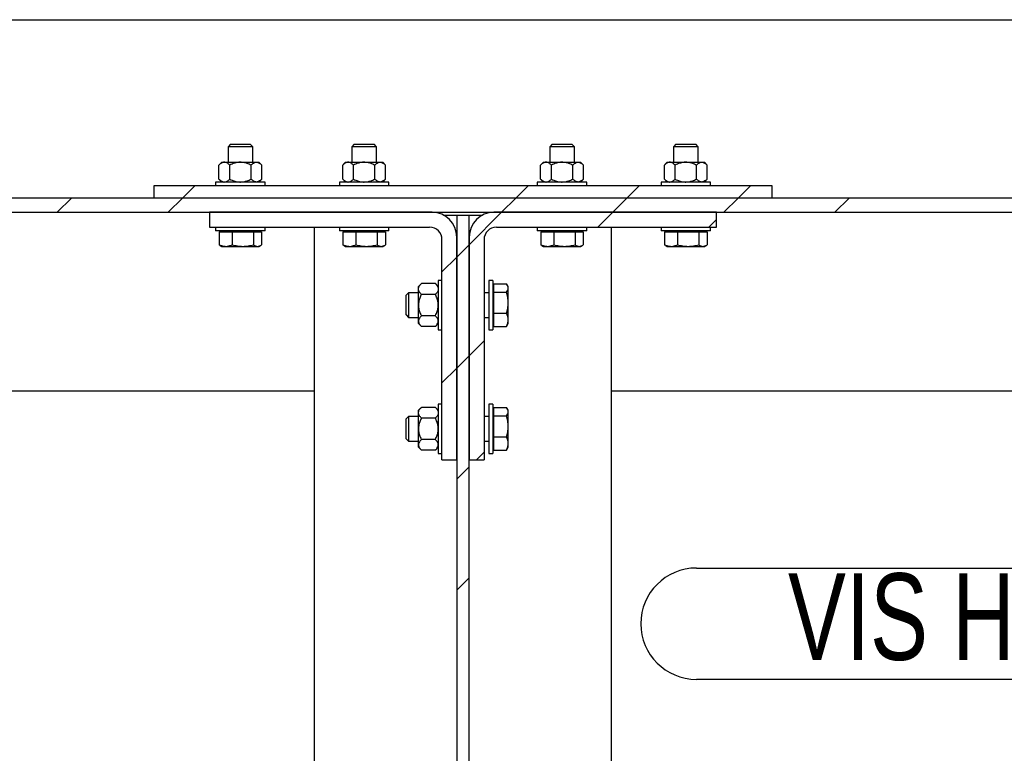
# Model space of a CAD drawing. Header units: millimetres. Extents: x 0 to 841, y 0 to 594.
# Tile 34 of 95: x 389 to 429, y 413 to 443. Entities that reach past the tile are written whole.
import ezdxf

# ---------------------------------------------------------------- set-up
doc = ezdxf.new("R2010")
doc.units = ezdxf.units.MM
for name, color, linetype in [('COTES', 1, 'Continuous'), ('NOTES', 6, 'Continuous'), ('TRAIT-FINS', 9, 'Continuous')]:
    doc.layers.add(name, color=color, linetype=linetype)
doc.layers.add('TRAIT-FORT', color=4, linetype='Continuous', lineweight=25)
doc.styles.add('SLDTEXTSTYLE0', font='TXT', dxfattribs={"width": 0.75})
doc.dimstyles.new('SLDDIMSTYLE0', dxfattribs={"dimtxt": 3, "dimasz": 2, "dimexe": 0, "dimexo": 0.0625, "dimgap": 0.75, "dimtad": 1, "dimdec": 0, "dimlfac": 20, "dimrnd": 1e-09, "dimzin": 12, "dimdsep": 46, "dimtxsty": 'SLDTEXTSTYLE0', "dimsah": 1, "dimcen": 0.09, "dimadec": 0, "dimazin": 3, "dimtfac": 1, "dimtdec": 0, "dimtofl": 0, "dimtmove": 0, "dimatfit": 3, "dimfxl": 1, "dimfrac": 2, "dimtolj": 1, "dimtzin": 12, "dimarcsym": 0})
doc.dimstyles.new('SLDDIMSTYLE4', dxfattribs={"dimtxt": 3, "dimasz": 2, "dimexe": 0, "dimexo": 0.0625, "dimgap": 0.75, "dimtad": 1, "dimdec": 0, "dimlfac": 20, "dimrnd": 1e-09, "dimzin": 12, "dimdsep": 46, "dimtxsty": 'SLDTEXTSTYLE0', "dimsah": 1, "dimcen": 0.09, "dimadec": 0, "dimazin": 3, "dimtfac": 1, "dimtdec": 0, "dimtmove": 0, "dimatfit": 0, "dimfxl": 1, "dimfrac": 2, "dimtolj": 1, "dimtzin": 12, "dimarcsym": 0})
pattern_1 = [(45, (0, 0), (-13.4704, 13.4704), []), (45, (4.49, 2e-323), (-13.4704, 13.4704), []), (45, (8.98, 4e-323), (-13.4704, 13.4704), []), (45, (13.47, 6e-323), (-13.4704, 13.4704), [])]

# ---------------------------------------------------------------- blocks, each defined once
blk = doc.blocks.new('_D_21')
at = {"layer": 'COTES', "color": 1, "transparency": 16777216}
blk.add_line((451.008, 365.576), (412.758, 365.576), dxfattribs=at)
for points in [[(412.758, 365.576), (414.758, 365.076), (414.758, 366.076)], [(451.008, 365.576), (449.008, 366.076), (449.008, 365.076)]]:
    blk.add_solid(points, dxfattribs=at)
at = {"layer": 'COTES', "color": 1, "transparency": 16777216, "insert": (428.558, 369.444), "char_height": 3, "attachment_point": 1, "style": 'SLDTEXTSTYLE0'}
blk.add_mtext('765', dxfattribs=at)
blk = doc.blocks.new('_D_22')
at = {"layer": 'COTES', "color": 1, "transparency": 16777216}
blk.add_line((363.008, 365.576), (400.758, 365.576), dxfattribs=at)
for points in [[(363.008, 365.576), (365.008, 365.076), (365.008, 366.076)], [(400.758, 365.576), (398.758, 366.076), (398.758, 365.076)]]:
    blk.add_solid(points, dxfattribs=at)
at = {"layer": 'COTES', "color": 1, "transparency": 16777216, "insert": (378.558, 369.444), "char_height": 3, "attachment_point": 1, "style": 'SLDTEXTSTYLE0'}
blk.add_mtext('755', dxfattribs=at)
blk = doc.blocks.new('_D_23')
at = {"layer": 'COTES', "color": 1, "transparency": 16777216}
for p, q in [((400.758, 386.11), (397.758, 386.11)), ((400.758, 386.11), (412.758, 386.11)), ((412.758, 386.11), (424.915, 386.11))]:
    blk.add_line(p, q, dxfattribs=at)
for points in [[(400.758, 386.11), (398.758, 386.61), (398.758, 385.61)], [(412.758, 386.11), (414.758, 385.61), (414.758, 386.61)]]:
    blk.add_solid(points, dxfattribs=at)
at = {"layer": 'COTES', "color": 1, "transparency": 16777216, "insert": (418.265, 389.977), "char_height": 3, "attachment_point": 1, "style": 'SLDTEXTSTYLE0'}
blk.add_mtext('240', dxfattribs=at)
blk = doc.blocks.new('SW_NOTE_22')
at = {"layer": 'NOTES', "color": 0}
for p, q in [((-30.077, -0.04), (0, -0.04)), ((0, -4.541), (-30.077, -4.541))]:
    blk.add_line(p, q, dxfattribs=at)
for centre, start, end in [((-30.077, -2.29), 90, 270), ((0, -2.29), 270, 90)]:
    blk.add_arc(centre, 2.25, start, end, dxfattribs=at)
at = {"layer": 'NOTES', "color": 0, "insert": (-15.061, -0.254), "char_height": 3.5, "attachment_point": 2, "style": 'SLDTEXTSTYLE0'}
blk.add_mtext('VIS H M20x70', dxfattribs=at)

msp = doc.modelspace()

# ---------------------------------------------------------------- hatches: boundary and pattern name
at = {"layer": 'TRAIT-FINS'}
h = msp.add_hatch(dxfattribs=at)
h.set_pattern_fill('DIN 201 ACIER ET FONTE', color=9, style=0, pattern_type=2)
h.set_pattern_definition(pattern_1)
h.paths.add_polyline_path([(394.258, 435.833), (419.258, 435.833), (419.258, 436.333), (394.258, 436.333)], flags=0)
h = msp.add_hatch(dxfattribs=at)
h.set_pattern_fill('DIN 201 ACIER ET FONTE', color=9, style=0, pattern_type=2)
h.set_pattern_definition(pattern_1)
h.paths.add_polyline_path([(338.308, 435.833), (338.308, 435.258), (498.308, 435.258), (498.308, 435.833)], flags=0)
h = msp.add_hatch(dxfattribs=at)
h.set_pattern_fill('DIN 201 ACIER ET FONTE', color=9, style=0, pattern_type=2)
h.set_pattern_definition(pattern_1)
edge = h.paths.add_edge_path(flags=0)
edge.add_line((396.508, 434.658), (405.408, 434.658))
edge.add_arc((405.408, 434.158), 0.5, 0, 90, ccw=False)
edge.add_line((405.908, 434.158), (405.908, 425.258))
edge.add_line((405.908, 425.258), (406.508, 425.258))
edge.add_line((406.508, 425.258), (406.508, 434.258))
edge.add_arc((405.508, 434.258), 1, 0, 90)
edge.add_line((405.508, 435.258), (396.508, 435.258))
edge.add_line((396.508, 435.258), (396.508, 434.658))
h = msp.add_hatch(dxfattribs=at)
h.set_pattern_fill('DIN 201 ACIER ET FONTE', color=9, style=0, pattern_type=2)
h.set_pattern_definition(pattern_1)
h.paths.add_polyline_path([(407.008, 435.145), (406.508, 435.145), (406.508, 292.445), (407.008, 292.445)], flags=0)
h = msp.add_hatch(dxfattribs=at)
h.set_pattern_fill('DIN 201 ACIER ET FONTE', color=9, style=0, pattern_type=2)
h.set_pattern_definition(pattern_1)
edge = h.paths.add_edge_path(flags=0)
edge.add_line((407.608, 425.258), (407.608, 434.158))
edge.add_arc((408.108, 434.158), 0.5, 90, 180, ccw=False)
edge.add_line((408.108, 434.658), (417.008, 434.658))
edge.add_line((417.008, 434.658), (417.008, 435.258))
edge.add_line((417.008, 435.258), (408.008, 435.258))
edge.add_arc((408.008, 434.258), 1, 90, 180)
edge.add_line((407.008, 434.258), (407.008, 425.258))
edge.add_line((407.008, 425.258), (407.608, 425.258))

# ---------------------------------------------------------------- linework, layer by layer
at = {"layer": 'TRAIT-FORT', "color": 4, "linetype": 'Continuous', "lineweight": 25}
for p, q in [((338.308, 443.045), (498.308, 443.045)), ((397.361, 438.008), (397.261, 437.908)), ((397.261, 437.908), (397.261, 437.283)), ((398.261, 437.908), (397.261, 437.908)), ((397.361, 438.008), (398.161, 438.008)), ((398.261, 437.908), (398.161, 438.008)), ((398.261, 437.283), (398.261, 437.908)), ((402.361, 438.008), (402.261, 437.908)), ((402.261, 437.908), (402.261, 437.283)), ((403.261, 437.908), (402.261, 437.908)), ((402.361, 438.008), (403.161, 438.008)), ((403.261, 437.908), (403.161, 438.008)), ((403.261, 437.283), (403.261, 437.908)), ((410.361, 438.008), (410.261, 437.908)), ((410.261, 437.908), (410.261, 437.283)), ((411.261, 437.908), (410.261, 437.908)), ((410.361, 438.008), (411.161, 438.008)), ((411.261, 437.908), (411.161, 438.008)), ((411.261, 437.283), (411.261, 437.908)), ((415.361, 438.008), (415.261, 437.908)), ((415.261, 437.908), (415.261, 437.283)), ((416.261, 437.908), (415.261, 437.908)), ((415.361, 438.008), (416.161, 438.008)), ((416.261, 437.908), (416.161, 438.008)), ((416.261, 437.283), (416.261, 437.908)), ((397.011, 437.283), (396.895, 437.167)), ((396.895, 436.599), (396.895, 437.167)), ((397.011, 437.283), (397.112, 437.283)), ((397.112, 437.283), (397.761, 437.283)), ((397.328, 436.599), (397.328, 437.167)), ((397.761, 437.283), (398.411, 437.283)), ((398.194, 436.599), (398.194, 437.167)), ((398.411, 437.283), (398.511, 437.283)), ((398.627, 437.167), (398.511, 437.283)), ((398.627, 436.599), (398.627, 437.167)), ((402.011, 437.283), (401.895, 437.167)), ((401.895, 436.599), (401.895, 437.167)), ((402.011, 437.283), (402.112, 437.283)), ((402.112, 437.283), (402.761, 437.283)), ((402.328, 436.599), (402.328, 437.167)), ((402.761, 437.283), (403.411, 437.283)), ((403.194, 436.599), (403.194, 437.167)), ((403.411, 437.283), (403.511, 437.283)), ((403.627, 437.167), (403.511, 437.283)), ((403.627, 436.599), (403.627, 437.167)), ((410.011, 437.283), (409.895, 437.167)), ((409.895, 436.599), (409.895, 437.167)), ((410.011, 437.283), (410.112, 437.283)), ((410.112, 437.283), (410.761, 437.283)), ((410.328, 436.599), (410.328, 437.167)), ((410.761, 437.283), (411.411, 437.283)), ((411.194, 436.599), (411.194, 437.167)), ((411.411, 437.283), (411.511, 437.283)), ((411.627, 437.167), (411.511, 437.283)), ((411.627, 436.599), (411.627, 437.167)), ((415.011, 437.283), (414.895, 437.167)), ((414.895, 436.599), (414.895, 437.167)), ((415.011, 437.283), (415.112, 437.283)), ((415.112, 437.283), (415.761, 437.283)), ((415.328, 436.599), (415.328, 437.167)), ((415.761, 437.283), (416.411, 437.283)), ((416.194, 436.599), (416.194, 437.167)), ((416.411, 437.283), (416.511, 437.283)), ((416.627, 437.167), (416.511, 437.283)), ((416.627, 436.599), (416.627, 437.167)), ((396.896, 436.599), (397.011, 436.483)), ((398.511, 436.483), (398.627, 436.599)), ((401.896, 436.599), (402.011, 436.483)), ((403.511, 436.483), (403.627, 436.599)), ((409.896, 436.599), (410.011, 436.483)), ((411.511, 436.483), (411.627, 436.599)), ((414.896, 436.599), (415.011, 436.483)), ((416.511, 436.483), (416.627, 436.599)), ((419.258, 436.333), (394.258, 436.333)), ((394.258, 436.333), (394.258, 435.833)), ((396.761, 436.483), (396.761, 436.333)), ((398.761, 436.483), (396.761, 436.483)), ((398.761, 436.333), (398.761, 436.483)), ((401.761, 436.483), (401.761, 436.333)), ((403.761, 436.483), (401.761, 436.483)), ((403.761, 436.333), (403.761, 436.483)), ((409.761, 436.483), (409.761, 436.333)), ((411.761, 436.483), (409.761, 436.483)), ((411.761, 436.333), (411.761, 436.483)), ((414.761, 436.483), (414.761, 436.333)), ((416.761, 436.483), (414.761, 436.483)), ((416.761, 436.333), (416.761, 436.483)), ((419.258, 435.833), (419.258, 436.333)), ((498.308, 435.833), (338.308, 435.833)), ((419.258, 435.833), (394.258, 435.833)), ((338.308, 435.258), (498.308, 435.258)), ((396.508, 435.258), (396.508, 434.658)), ((405.508, 435.258), (396.508, 435.258)), ((405.969, 435.145), (406.508, 435.145)), ((406.508, 435.145), (407.008, 435.145)), ((406.508, 435.145), (406.508, 292.445)), ((407.008, 292.445), (407.008, 435.145)), ((407.008, 435.145), (407.547, 435.145)), ((417.008, 435.258), (408.008, 435.258)), ((417.008, 434.658), (417.008, 435.258)), ((396.508, 434.658), (405.408, 434.658)), ((396.761, 434.658), (396.761, 434.508)), ((398.761, 434.508), (398.761, 434.658)), ((400.758, 292.933), (400.758, 434.658)), ((401.761, 434.658), (401.761, 434.508)), ((403.761, 434.508), (403.761, 434.658)), ((408.108, 434.658), (417.008, 434.658)), ((409.761, 434.658), (409.761, 434.508)), ((411.761, 434.508), (411.761, 434.658)), ((412.758, 292.933), (412.758, 434.658)), ((414.761, 434.658), (414.761, 434.508)), ((416.761, 434.508), (416.761, 434.658)), ((398.761, 434.508), (396.761, 434.508)), ((396.903, 434.468), (396.903, 433.95)), ((396.903, 434.468), (397.429, 434.468)), ((397.069, 434.508), (397.069, 434.468)), ((397.429, 434.468), (397.429, 433.95)), ((397.429, 434.468), (398.288, 434.468)), ((398.288, 434.468), (398.288, 433.95)), ((398.288, 434.468), (398.62, 434.468)), ((398.454, 434.468), (398.454, 434.508)), ((398.62, 434.468), (398.62, 433.95)), ((403.761, 434.508), (401.761, 434.508)), ((401.903, 434.468), (401.903, 433.95)), ((401.903, 434.468), (402.429, 434.468)), ((402.069, 434.508), (402.069, 434.468)), ((402.429, 434.468), (402.429, 433.95)), ((402.429, 434.468), (403.288, 434.468)), ((403.288, 434.468), (403.288, 433.95)), ((403.288, 434.468), (403.62, 434.468)), ((403.454, 434.468), (403.454, 434.508)), ((403.62, 434.468), (403.62, 433.95)), ((405.908, 425.258), (405.908, 434.158)), ((406.508, 425.258), (406.508, 434.258)), ((407.008, 434.258), (407.008, 425.258)), ((407.608, 434.158), (407.608, 425.258)), ((411.761, 434.508), (409.761, 434.508)), ((409.903, 434.468), (409.903, 433.95)), ((409.903, 434.468), (410.429, 434.468)), ((410.069, 434.508), (410.069, 434.468)), ((410.429, 434.468), (410.429, 433.95)), ((410.429, 434.468), (411.288, 434.468)), ((411.288, 434.468), (411.288, 433.95)), ((411.288, 434.468), (411.62, 434.468)), ((411.454, 434.468), (411.454, 434.508)), ((411.62, 434.468), (411.62, 433.95)), ((416.761, 434.508), (414.761, 434.508)), ((414.903, 434.468), (414.903, 433.95)), ((414.903, 434.468), (415.429, 434.468)), ((415.069, 434.508), (415.069, 434.468)), ((415.429, 434.468), (415.429, 433.95)), ((415.429, 434.468), (416.288, 434.468)), ((416.288, 434.468), (416.288, 433.95)), ((416.288, 434.468), (416.62, 434.468)), ((416.454, 434.468), (416.454, 434.508)), ((416.62, 434.468), (416.62, 433.95)), ((396.95, 433.922), (396.903, 433.95)), ((396.949, 433.919), (397.011, 433.883)), ((397.011, 433.883), (397.166, 433.883)), ((397.166, 433.883), (397.858, 433.883)), ((397.858, 433.883), (398.454, 433.883)), ((398.454, 433.883), (398.511, 433.883)), ((398.511, 433.883), (398.574, 433.919)), ((401.95, 433.922), (401.903, 433.95)), ((401.949, 433.919), (402.011, 433.883)), ((402.011, 433.883), (402.166, 433.883)), ((402.166, 433.883), (402.858, 433.883)), ((402.858, 433.883), (403.454, 433.883)), ((403.454, 433.883), (403.511, 433.883)), ((403.511, 433.883), (403.574, 433.919)), ((409.95, 433.922), (409.903, 433.95)), ((409.949, 433.919), (410.011, 433.883)), ((410.011, 433.883), (410.166, 433.883)), ((410.166, 433.883), (410.858, 433.883)), ((410.858, 433.883), (411.454, 433.883)), ((411.454, 433.883), (411.511, 433.883)), ((411.511, 433.883), (411.574, 433.919)), ((414.95, 433.922), (414.903, 433.95)), ((414.949, 433.919), (415.011, 433.883)), ((415.011, 433.883), (415.166, 433.883)), ((415.166, 433.883), (415.858, 433.883)), ((415.858, 433.883), (416.454, 433.883)), ((416.454, 433.883), (416.511, 433.883)), ((416.511, 433.883), (416.574, 433.919)), ((405.074, 432.374), (404.958, 432.258)), ((404.958, 432.157), (404.958, 432.258)), ((404.958, 431.508), (404.958, 432.157)), ((405.642, 432.374), (405.074, 432.374)), ((405.758, 432.258), (405.642, 432.374)), ((405.908, 432.508), (405.758, 432.508)), ((405.758, 432.508), (405.758, 430.508)), ((407.958, 432.508), (407.808, 432.508)), ((407.808, 432.508), (407.808, 430.508)), ((407.958, 432.508), (407.958, 430.508)), ((407.998, 432.2), (407.958, 432.2)), ((407.998, 432.367), (408.516, 432.367)), ((407.998, 432.035), (407.998, 432.367)), ((408.583, 432.258), (408.547, 432.32)), ((408.583, 432.201), (408.583, 432.258)), ((408.583, 431.606), (408.583, 432.201)), ((404.558, 432.008), (404.458, 431.908)), ((404.458, 431.108), (404.458, 431.908)), ((404.958, 432.008), (404.558, 432.008)), ((404.558, 432.008), (404.558, 431.008)), ((405.642, 431.941), (405.074, 431.941)), ((407.808, 432.008), (407.608, 432.008)), ((407.998, 432.035), (408.516, 432.035)), ((407.998, 431.176), (407.998, 432.035)), ((404.958, 430.858), (404.958, 431.508)), ((408.583, 430.913), (408.583, 431.606)), ((404.458, 431.108), (404.558, 431.008)), ((404.558, 431.008), (404.958, 431.008)), ((405.642, 431.075), (405.074, 431.075)), ((407.608, 431.008), (407.808, 431.008)), ((407.998, 431.176), (408.516, 431.176)), ((407.998, 430.649), (407.998, 431.176)), ((404.958, 430.758), (404.958, 430.858)), ((404.958, 430.758), (405.074, 430.642)), ((405.642, 430.642), (405.074, 430.642)), ((405.642, 430.642), (405.758, 430.758)), ((407.958, 430.815), (407.998, 430.815)), ((407.998, 430.649), (408.516, 430.649)), ((408.544, 430.697), (408.516, 430.649)), ((408.547, 430.696), (408.583, 430.758)), ((408.583, 430.758), (408.583, 430.913)), ((405.758, 430.508), (405.908, 430.508)), ((407.808, 430.508), (407.958, 430.508)), ((363.008, 428.045), (400.758, 428.045)), ((412.758, 428.045), (451.008, 428.045)), ((405.074, 427.374), (404.958, 427.258)), ((405.642, 427.374), (405.074, 427.374)), ((405.758, 427.258), (405.642, 427.374)), ((405.908, 427.508), (405.758, 427.508)), ((405.758, 427.508), (405.758, 425.508)), ((407.958, 427.508), (407.808, 427.508)), ((407.808, 427.508), (407.808, 425.508)), ((407.958, 427.508), (407.958, 425.508)), ((407.998, 427.367), (408.516, 427.367)), ((407.998, 427.035), (407.998, 427.367)), ((404.558, 427.008), (404.458, 426.908)), ((404.958, 427.008), (404.558, 427.008)), ((404.558, 427.008), (404.558, 426.008)), ((404.958, 427.157), (404.958, 427.258)), ((404.958, 426.508), (404.958, 427.157)), ((407.808, 427.008), (407.608, 427.008)), ((407.998, 427.2), (407.958, 427.2)), ((407.998, 427.035), (408.516, 427.035)), ((407.998, 426.176), (407.998, 427.035)), ((408.583, 427.258), (408.547, 427.32)), ((408.583, 427.201), (408.583, 427.258)), ((408.583, 426.606), (408.583, 427.201)), ((404.458, 426.108), (404.458, 426.908)), ((405.642, 426.941), (405.074, 426.941)), ((408.583, 425.913), (408.583, 426.606)), ((404.958, 425.858), (404.958, 426.508)), ((407.998, 426.176), (408.516, 426.176)), ((407.998, 425.649), (407.998, 426.176)), ((404.458, 426.108), (404.558, 426.008)), ((404.558, 426.008), (404.958, 426.008)), ((404.958, 425.758), (404.958, 425.858)), ((405.642, 426.075), (405.074, 426.075)), ((407.608, 426.008), (407.808, 426.008)), ((407.958, 425.815), (407.998, 425.815)), ((408.583, 425.758), (408.583, 425.913)), ((404.958, 425.758), (405.074, 425.642)), ((405.642, 425.642), (405.074, 425.642)), ((405.642, 425.642), (405.758, 425.758)), ((405.758, 425.508), (405.908, 425.508)), ((407.808, 425.508), (407.958, 425.508)), ((407.998, 425.649), (408.516, 425.649)), ((408.544, 425.697), (408.516, 425.649)), ((408.547, 425.696), (408.583, 425.758)), ((405.908, 425.258), (406.508, 425.258)), ((407.008, 425.258), (407.608, 425.258))]:
    msp.add_line(p, q, dxfattribs=at)
for centre, radius, start, end in [((405.508, 434.258), 1, 0, 90), ((408.008, 434.258), 1, 90, 180), ((405.408, 434.158), 0.5, 0, 90), ((408.108, 434.158), 0.5, 90, 180)]:
    msp.add_arc(centre, radius, start, end, dxfattribs=at)
for points, knots in [([(397.112, 437.283), (397.093, 437.281), (397.055, 437.278), (396.981, 437.244), (396.929, 437.198), (396.895, 437.167)], [0, 0, 0, 0, 0.249707, 0.504625, 1, 1, 1, 1]), ([(397.328, 437.167), (397.298, 437.194), (397.238, 437.249), (397.163, 437.281), (397.121, 437.282), (397.112, 437.283)], [0, 0, 0, 0, 0.432386, 0.879557, 1, 1, 1, 1]), ([(397.761, 437.283), (397.754, 437.283), (397.693, 437.282), (397.578, 437.266), (397.442, 437.221), (397.36, 437.182), (397.328, 437.167)], [0, 0, 0, 0, 0.048843, 0.400094, 0.764039, 1, 1, 1, 1]), ([(398.194, 437.167), (398.143, 437.19), (398.05, 437.233), (397.904, 437.275), (397.809, 437.28), (397.761, 437.283)], [0, 0, 0, 0, 0.370534, 0.681058, 1, 1, 1, 1]), ([(398.194, 437.167), (398.224, 437.194), (398.284, 437.249), (398.359, 437.281), (398.402, 437.282), (398.411, 437.283)], [0, 0, 0, 0, 0.432386, 0.879557, 1, 1, 1, 1]), ([(398.411, 437.283), (398.43, 437.281), (398.468, 437.278), (398.542, 437.244), (398.593, 437.198), (398.627, 437.167)], [0, 0, 0, 0, 0.249707, 0.504625, 1, 1, 1, 1]), ([(402.112, 437.283), (402.093, 437.281), (402.055, 437.278), (401.981, 437.244), (401.929, 437.198), (401.895, 437.167)], [0, 0, 0, 0, 0.249707, 0.504625, 1, 1, 1, 1]), ([(402.328, 437.167), (402.298, 437.194), (402.238, 437.249), (402.163, 437.281), (402.121, 437.282), (402.112, 437.283)], [0, 0, 0, 0, 0.432386, 0.879557, 1, 1, 1, 1]), ([(402.761, 437.283), (402.754, 437.283), (402.693, 437.282), (402.578, 437.266), (402.442, 437.221), (402.36, 437.182), (402.328, 437.167)], [0, 0, 0, 0, 0.048843, 0.400094, 0.764039, 1, 1, 1, 1]), ([(403.194, 437.167), (403.143, 437.19), (403.05, 437.233), (402.904, 437.275), (402.809, 437.28), (402.761, 437.283)], [0, 0, 0, 0, 0.370534, 0.681058, 1, 1, 1, 1]), ([(403.194, 437.167), (403.224, 437.194), (403.284, 437.249), (403.359, 437.281), (403.402, 437.282), (403.411, 437.283)], [0, 0, 0, 0, 0.432386, 0.879557, 1, 1, 1, 1]), ([(403.411, 437.283), (403.43, 437.281), (403.468, 437.278), (403.542, 437.244), (403.593, 437.198), (403.627, 437.167)], [0, 0, 0, 0, 0.249707, 0.504625, 1, 1, 1, 1]), ([(410.112, 437.283), (410.093, 437.281), (410.055, 437.278), (409.981, 437.244), (409.929, 437.198), (409.895, 437.167)], [0, 0, 0, 0, 0.249707, 0.504625, 1, 1, 1, 1]), ([(410.328, 437.167), (410.298, 437.194), (410.238, 437.249), (410.163, 437.281), (410.121, 437.282), (410.112, 437.283)], [0, 0, 0, 0, 0.432386, 0.879557, 1, 1, 1, 1]), ([(410.761, 437.283), (410.754, 437.283), (410.693, 437.282), (410.578, 437.266), (410.442, 437.221), (410.36, 437.182), (410.328, 437.167)], [0, 0, 0, 0, 0.048843, 0.400094, 0.764039, 1, 1, 1, 1]), ([(411.194, 437.167), (411.143, 437.19), (411.05, 437.233), (410.904, 437.275), (410.809, 437.28), (410.761, 437.283)], [0, 0, 0, 0, 0.370534, 0.681058, 1, 1, 1, 1]), ([(411.194, 437.167), (411.224, 437.194), (411.284, 437.249), (411.359, 437.281), (411.402, 437.282), (411.411, 437.283)], [0, 0, 0, 0, 0.432386, 0.879557, 1, 1, 1, 1]), ([(411.411, 437.283), (411.43, 437.281), (411.468, 437.278), (411.542, 437.244), (411.593, 437.198), (411.627, 437.167)], [0, 0, 0, 0, 0.249707, 0.504625, 1, 1, 1, 1]), ([(415.112, 437.283), (415.093, 437.281), (415.055, 437.278), (414.981, 437.244), (414.929, 437.198), (414.895, 437.167)], [0, 0, 0, 0, 0.249707, 0.504625, 1, 1, 1, 1]), ([(415.328, 437.167), (415.298, 437.194), (415.238, 437.249), (415.163, 437.281), (415.121, 437.282), (415.112, 437.283)], [0, 0, 0, 0, 0.432386, 0.879557, 1, 1, 1, 1]), ([(415.761, 437.283), (415.754, 437.283), (415.693, 437.282), (415.578, 437.266), (415.442, 437.221), (415.36, 437.182), (415.328, 437.167)], [0, 0, 0, 0, 0.048843, 0.400094, 0.764039, 1, 1, 1, 1]), ([(416.194, 437.167), (416.143, 437.19), (416.05, 437.233), (415.904, 437.275), (415.809, 437.28), (415.761, 437.283)], [0, 0, 0, 0, 0.370534, 0.681058, 1, 1, 1, 1]), ([(416.194, 437.167), (416.224, 437.194), (416.284, 437.249), (416.359, 437.281), (416.402, 437.282), (416.411, 437.283)], [0, 0, 0, 0, 0.432386, 0.879557, 1, 1, 1, 1]), ([(416.411, 437.283), (416.43, 437.281), (416.468, 437.278), (416.542, 437.244), (416.593, 437.198), (416.627, 437.167)], [0, 0, 0, 0, 0.249707, 0.504625, 1, 1, 1, 1]), ([(396.895, 436.599), (396.925, 436.572), (396.985, 436.517), (397.06, 436.485), (397.103, 436.483), (397.112, 436.483)], [0, 0, 0, 0, 0.432386, 0.879557, 1, 1, 1, 1]), ([(397.112, 436.483), (397.13, 436.485), (397.168, 436.488), (397.242, 436.522), (397.294, 436.568), (397.328, 436.599)], [0, 0, 0, 0, 0.249707, 0.504625, 1, 1, 1, 1]), ([(397.328, 436.599), (397.36, 436.584), (397.44, 436.546), (397.577, 436.5), (397.691, 436.484), (397.754, 436.483), (397.761, 436.483)], [0, 0, 0, 0, 0.235965, 0.588239, 0.951157, 1, 1, 1, 1]), ([(397.761, 436.483), (397.808, 436.486), (397.903, 436.491), (398.049, 436.532), (398.143, 436.576), (398.194, 436.599)], [0, 0, 0, 0, 0.309954, 0.629469, 1, 1, 1, 1]), ([(398.411, 436.483), (398.392, 436.485), (398.354, 436.488), (398.28, 436.522), (398.228, 436.568), (398.194, 436.599)], [0, 0, 0, 0, 0.249707, 0.504625, 1, 1, 1, 1]), ([(398.627, 436.599), (398.598, 436.572), (398.537, 436.517), (398.463, 436.485), (398.42, 436.483), (398.411, 436.483)], [0, 0, 0, 0, 0.4323863, 0.8795566, 1, 1, 1, 1]), ([(401.895, 436.599), (401.925, 436.572), (401.985, 436.517), (402.06, 436.485), (402.103, 436.483), (402.112, 436.483)], [0, 0, 0, 0, 0.432386, 0.879557, 1, 1, 1, 1]), ([(402.112, 436.483), (402.13, 436.485), (402.168, 436.488), (402.242, 436.522), (402.294, 436.568), (402.328, 436.599)], [0, 0, 0, 0, 0.249707, 0.504625, 1, 1, 1, 1]), ([(402.328, 436.599), (402.36, 436.584), (402.44, 436.546), (402.577, 436.5), (402.691, 436.484), (402.754, 436.483), (402.761, 436.483)], [0, 0, 0, 0, 0.235965, 0.588239, 0.951157, 1, 1, 1, 1]), ([(402.761, 436.483), (402.808, 436.486), (402.903, 436.491), (403.049, 436.532), (403.143, 436.576), (403.194, 436.599)], [0, 0, 0, 0, 0.309954, 0.629469, 1, 1, 1, 1]), ([(403.411, 436.483), (403.392, 436.485), (403.354, 436.488), (403.28, 436.522), (403.228, 436.568), (403.194, 436.599)], [0, 0, 0, 0, 0.249707, 0.504625, 1, 1, 1, 1]), ([(403.627, 436.599), (403.598, 436.572), (403.537, 436.517), (403.463, 436.485), (403.42, 436.483), (403.411, 436.483)], [0, 0, 0, 0, 0.4323863, 0.8795566, 1, 1, 1, 1]), ([(409.895, 436.599), (409.925, 436.572), (409.985, 436.517), (410.06, 436.485), (410.103, 436.483), (410.112, 436.483)], [0, 0, 0, 0, 0.432386, 0.879557, 1, 1, 1, 1]), ([(410.112, 436.483), (410.13, 436.485), (410.168, 436.488), (410.242, 436.522), (410.294, 436.568), (410.328, 436.599)], [0, 0, 0, 0, 0.249707, 0.504625, 1, 1, 1, 1]), ([(410.328, 436.599), (410.36, 436.584), (410.44, 436.546), (410.577, 436.5), (410.691, 436.484), (410.754, 436.483), (410.761, 436.483)], [0, 0, 0, 0, 0.235965, 0.588239, 0.951157, 1, 1, 1, 1]), ([(410.761, 436.483), (410.808, 436.486), (410.903, 436.491), (411.049, 436.532), (411.143, 436.576), (411.194, 436.599)], [0, 0, 0, 0, 0.309954, 0.629469, 1, 1, 1, 1]), ([(411.411, 436.483), (411.392, 436.485), (411.354, 436.488), (411.28, 436.522), (411.228, 436.568), (411.194, 436.599)], [0, 0, 0, 0, 0.249707, 0.504625, 1, 1, 1, 1]), ([(411.627, 436.599), (411.598, 436.572), (411.537, 436.517), (411.463, 436.485), (411.42, 436.483), (411.411, 436.483)], [0, 0, 0, 0, 0.4323863, 0.8795566, 1, 1, 1, 1]), ([(414.895, 436.599), (414.925, 436.572), (414.985, 436.517), (415.06, 436.485), (415.103, 436.483), (415.112, 436.483)], [0, 0, 0, 0, 0.432386, 0.879557, 1, 1, 1, 1]), ([(415.112, 436.483), (415.13, 436.485), (415.168, 436.488), (415.242, 436.522), (415.294, 436.568), (415.328, 436.599)], [0, 0, 0, 0, 0.249707, 0.504625, 1, 1, 1, 1]), ([(415.328, 436.599), (415.36, 436.584), (415.44, 436.546), (415.577, 436.5), (415.691, 436.484), (415.754, 436.483), (415.761, 436.483)], [0, 0, 0, 0, 0.235965, 0.588239, 0.951157, 1, 1, 1, 1]), ([(415.761, 436.483), (415.808, 436.486), (415.903, 436.491), (416.049, 436.532), (416.143, 436.576), (416.194, 436.599)], [0, 0, 0, 0, 0.309954, 0.629469, 1, 1, 1, 1]), ([(416.411, 436.483), (416.392, 436.485), (416.354, 436.488), (416.28, 436.522), (416.228, 436.568), (416.194, 436.599)], [0, 0, 0, 0, 0.249707, 0.504625, 1, 1, 1, 1]), ([(416.627, 436.599), (416.598, 436.572), (416.537, 436.517), (416.463, 436.485), (416.42, 436.483), (416.411, 436.483)], [0, 0, 0, 0, 0.4323863, 0.8795566, 1, 1, 1, 1]), ([(396.903, 433.95), (396.945, 433.931), (397.032, 433.893), (397.121, 433.886), (397.166, 433.883)], [0, 0, 0, 0, 0.495458, 1, 1, 1, 1]), ([(397.166, 433.883), (397.21, 433.886), (397.299, 433.893), (397.385, 433.931), (397.429, 433.95)], [0, 0, 0, 0, 0.494511, 1, 1, 1, 1]), ([(397.429, 433.95), (397.499, 433.931), (397.64, 433.893), (397.785, 433.886), (397.858, 433.883)], [0, 0, 0, 0, 0.495458, 1, 1, 1, 1]), ([(397.858, 433.883), (397.93, 433.886), (398.076, 433.893), (398.217, 433.931), (398.288, 433.95)], [0, 0, 0, 0, 0.494511, 1, 1, 1, 1]), ([(398.288, 433.95), (398.315, 433.931), (398.369, 433.893), (398.426, 433.886), (398.454, 433.883)], [0, 0, 0, 0, 0.495458, 1, 1, 1, 1]), ([(398.454, 433.883), (398.482, 433.886), (398.538, 433.893), (398.593, 433.931), (398.62, 433.95)], [0, 0, 0, 0, 0.494511, 1, 1, 1, 1]), ([(401.903, 433.95), (401.945, 433.931), (402.032, 433.893), (402.121, 433.886), (402.166, 433.883)], [0, 0, 0, 0, 0.495458, 1, 1, 1, 1]), ([(402.166, 433.883), (402.21, 433.886), (402.299, 433.893), (402.385, 433.931), (402.429, 433.95)], [0, 0, 0, 0, 0.494511, 1, 1, 1, 1]), ([(402.429, 433.95), (402.499, 433.931), (402.64, 433.893), (402.785, 433.886), (402.858, 433.883)], [0, 0, 0, 0, 0.495458, 1, 1, 1, 1]), ([(402.858, 433.883), (402.93, 433.886), (403.076, 433.893), (403.217, 433.931), (403.288, 433.95)], [0, 0, 0, 0, 0.494511, 1, 1, 1, 1]), ([(403.288, 433.95), (403.315, 433.931), (403.369, 433.893), (403.426, 433.886), (403.454, 433.883)], [0, 0, 0, 0, 0.495458, 1, 1, 1, 1]), ([(403.454, 433.883), (403.482, 433.886), (403.538, 433.893), (403.593, 433.931), (403.62, 433.95)], [0, 0, 0, 0, 0.494511, 1, 1, 1, 1]), ([(409.903, 433.95), (409.945, 433.931), (410.032, 433.893), (410.121, 433.886), (410.166, 433.883)], [0, 0, 0, 0, 0.495458, 1, 1, 1, 1]), ([(410.166, 433.883), (410.21, 433.886), (410.299, 433.893), (410.385, 433.931), (410.429, 433.95)], [0, 0, 0, 0, 0.494511, 1, 1, 1, 1]), ([(410.429, 433.95), (410.499, 433.931), (410.64, 433.893), (410.785, 433.886), (410.858, 433.883)], [0, 0, 0, 0, 0.495458, 1, 1, 1, 1]), ([(410.858, 433.883), (410.93, 433.886), (411.076, 433.893), (411.217, 433.931), (411.288, 433.95)], [0, 0, 0, 0, 0.494511, 1, 1, 1, 1]), ([(411.288, 433.95), (411.315, 433.931), (411.369, 433.893), (411.426, 433.886), (411.454, 433.883)], [0, 0, 0, 0, 0.495458, 1, 1, 1, 1]), ([(411.454, 433.883), (411.482, 433.886), (411.538, 433.893), (411.593, 433.931), (411.62, 433.95)], [0, 0, 0, 0, 0.494511, 1, 1, 1, 1]), ([(414.903, 433.95), (414.945, 433.931), (415.032, 433.893), (415.121, 433.886), (415.166, 433.883)], [0, 0, 0, 0, 0.495458, 1, 1, 1, 1]), ([(415.166, 433.883), (415.21, 433.886), (415.299, 433.893), (415.385, 433.931), (415.429, 433.95)], [0, 0, 0, 0, 0.494511, 1, 1, 1, 1]), ([(415.429, 433.95), (415.499, 433.931), (415.64, 433.893), (415.785, 433.886), (415.858, 433.883)], [0, 0, 0, 0, 0.495458, 1, 1, 1, 1]), ([(415.858, 433.883), (415.93, 433.886), (416.076, 433.893), (416.217, 433.931), (416.288, 433.95)], [0, 0, 0, 0, 0.494511, 1, 1, 1, 1]), ([(416.288, 433.95), (416.315, 433.931), (416.369, 433.893), (416.426, 433.886), (416.454, 433.883)], [0, 0, 0, 0, 0.495458, 1, 1, 1, 1]), ([(416.454, 433.883), (416.482, 433.886), (416.538, 433.893), (416.593, 433.931), (416.62, 433.95)], [0, 0, 0, 0, 0.494511, 1, 1, 1, 1]), ([(404.958, 432.157), (404.959, 432.176), (404.963, 432.214), (404.996, 432.288), (405.043, 432.34), (405.074, 432.374)], [0, 0, 0, 0, 0.249707, 0.504625, 1, 1, 1, 1]), ([(405.074, 431.941), (405.047, 431.971), (404.992, 432.031), (404.96, 432.106), (404.958, 432.148), (404.958, 432.157)], [0, 0, 0, 0, 0.432386, 0.879557, 1, 1, 1, 1]), ([(405.642, 432.374), (405.669, 432.344), (405.724, 432.284), (405.755, 432.209), (405.757, 432.166), (405.758, 432.157)], [0, 0, 0, 0, 0.432386, 0.879557, 1, 1, 1, 1]), ([(405.758, 432.157), (405.756, 432.139), (405.753, 432.101), (405.719, 432.027), (405.672, 431.975), (405.642, 431.941)], [0, 0, 0, 0, 0.249707, 0.504625, 1, 1, 1, 1]), ([(408.583, 432.201), (408.579, 432.228), (408.573, 432.285), (408.535, 432.339), (408.516, 432.367)], [0, 0, 0, 0, 0.494511, 1, 1, 1, 1]), ([(408.516, 432.035), (408.534, 432.062), (408.572, 432.116), (408.579, 432.172), (408.583, 432.201)], [0, 0, 0, 0, 0.495458, 1, 1, 1, 1]), ([(405.074, 431.941), (405.05, 431.89), (405.007, 431.797), (404.966, 431.651), (404.96, 431.556), (404.958, 431.508)], [0, 0, 0, 0, 0.370534, 0.681058, 1, 1, 1, 1]), ([(405.758, 431.508), (405.755, 431.555), (405.75, 431.65), (405.709, 431.796), (405.665, 431.89), (405.642, 431.941)], [0, 0, 0, 0, 0.309954, 0.629469, 1, 1, 1, 1]), ([(408.583, 431.606), (408.579, 431.677), (408.573, 431.823), (408.535, 431.964), (408.516, 432.035)], [0, 0, 0, 0, 0.494511, 1, 1, 1, 1]), ([(404.958, 431.508), (404.958, 431.501), (404.958, 431.44), (404.975, 431.325), (405.02, 431.189), (405.058, 431.107), (405.074, 431.075)], [0, 0, 0, 0, 0.048843, 0.400094, 0.764039, 1, 1, 1, 1]), ([(405.642, 431.075), (405.657, 431.107), (405.695, 431.187), (405.74, 431.324), (405.757, 431.439), (405.758, 431.501), (405.758, 431.508)], [0, 0, 0, 0, 0.235965, 0.588239, 0.951157, 1, 1, 1, 1]), ([(408.516, 431.176), (408.534, 431.246), (408.572, 431.387), (408.579, 431.532), (408.583, 431.606)], [0, 0, 0, 0, 0.495458, 1, 1, 1, 1]), ([(405.074, 431.075), (405.047, 431.045), (404.992, 430.985), (404.96, 430.91), (404.958, 430.867), (404.958, 430.858)], [0, 0, 0, 0, 0.432386, 0.879557, 1, 1, 1, 1]), ([(405.758, 430.858), (405.756, 430.877), (405.753, 430.915), (405.719, 430.989), (405.672, 431.041), (405.642, 431.075)], [0, 0, 0, 0, 0.249707, 0.504625, 1, 1, 1, 1]), ([(408.583, 430.913), (408.579, 430.957), (408.573, 431.046), (408.535, 431.133), (408.516, 431.176)], [0, 0, 0, 0, 0.494511, 1, 1, 1, 1]), ([(404.958, 430.858), (404.959, 430.84), (404.963, 430.802), (404.996, 430.728), (405.043, 430.676), (405.074, 430.642)], [0, 0, 0, 0, 0.249707, 0.504625, 1, 1, 1, 1]), ([(405.642, 430.642), (405.669, 430.672), (405.724, 430.732), (405.755, 430.807), (405.757, 430.849), (405.758, 430.858)], [0, 0, 0, 0, 0.432386, 0.879557, 1, 1, 1, 1]), ([(408.516, 430.649), (408.534, 430.692), (408.572, 430.778), (408.579, 430.868), (408.583, 430.913)], [0, 0, 0, 0, 0.495458, 1, 1, 1, 1]), ([(404.958, 427.157), (404.959, 427.176), (404.963, 427.214), (404.996, 427.288), (405.043, 427.34), (405.074, 427.374)], [0, 0, 0, 0, 0.249707, 0.504625, 1, 1, 1, 1]), ([(405.642, 427.374), (405.669, 427.344), (405.724, 427.284), (405.755, 427.209), (405.757, 427.166), (405.758, 427.157)], [0, 0, 0, 0, 0.432386, 0.879557, 1, 1, 1, 1]), ([(408.583, 427.201), (408.579, 427.228), (408.573, 427.285), (408.535, 427.339), (408.516, 427.367)], [0, 0, 0, 0, 0.494511, 1, 1, 1, 1]), ([(405.074, 426.941), (405.047, 426.971), (404.992, 427.031), (404.96, 427.106), (404.958, 427.148), (404.958, 427.157)], [0, 0, 0, 0, 0.432386, 0.879557, 1, 1, 1, 1]), ([(405.758, 427.157), (405.756, 427.139), (405.753, 427.101), (405.719, 427.027), (405.672, 426.975), (405.642, 426.941)], [0, 0, 0, 0, 0.249707, 0.504625, 1, 1, 1, 1]), ([(408.516, 427.035), (408.534, 427.062), (408.572, 427.116), (408.579, 427.172), (408.583, 427.201)], [0, 0, 0, 0, 0.495458, 1, 1, 1, 1]), ([(408.583, 426.606), (408.579, 426.677), (408.573, 426.823), (408.535, 426.964), (408.516, 427.035)], [0, 0, 0, 0, 0.494511, 1, 1, 1, 1]), ([(405.074, 426.941), (405.05, 426.89), (405.007, 426.797), (404.966, 426.651), (404.96, 426.556), (404.958, 426.508)], [0, 0, 0, 0, 0.370534, 0.681058, 1, 1, 1, 1]), ([(405.758, 426.508), (405.755, 426.555), (405.75, 426.65), (405.709, 426.796), (405.665, 426.89), (405.642, 426.941)], [0, 0, 0, 0, 0.309954, 0.629469, 1, 1, 1, 1]), ([(408.516, 426.176), (408.534, 426.246), (408.572, 426.387), (408.579, 426.532), (408.583, 426.606)], [0, 0, 0, 0, 0.495458, 1, 1, 1, 1]), ([(404.958, 426.508), (404.958, 426.501), (404.958, 426.44), (404.975, 426.325), (405.02, 426.189), (405.058, 426.107), (405.074, 426.075)], [0, 0, 0, 0, 0.048843, 0.400094, 0.764039, 1, 1, 1, 1]), ([(405.642, 426.075), (405.657, 426.107), (405.695, 426.187), (405.74, 426.324), (405.757, 426.439), (405.758, 426.501), (405.758, 426.508)], [0, 0, 0, 0, 0.235965, 0.588239, 0.951157, 1, 1, 1, 1]), ([(408.583, 425.913), (408.579, 425.957), (408.573, 426.046), (408.535, 426.133), (408.516, 426.176)], [0, 0, 0, 0, 0.494511, 1, 1, 1, 1]), ([(405.074, 426.075), (405.047, 426.045), (404.992, 425.985), (404.96, 425.91), (404.958, 425.867), (404.958, 425.858)], [0, 0, 0, 0, 0.432386, 0.879557, 1, 1, 1, 1]), ([(404.958, 425.858), (404.959, 425.84), (404.963, 425.802), (404.996, 425.728), (405.043, 425.676), (405.074, 425.642)], [0, 0, 0, 0, 0.249707, 0.504625, 1, 1, 1, 1]), ([(405.758, 425.858), (405.756, 425.877), (405.753, 425.915), (405.719, 425.989), (405.672, 426.041), (405.642, 426.075)], [0, 0, 0, 0, 0.249707, 0.504625, 1, 1, 1, 1]), ([(405.642, 425.642), (405.669, 425.672), (405.724, 425.732), (405.755, 425.807), (405.757, 425.849), (405.758, 425.858)], [0, 0, 0, 0, 0.432386, 0.879557, 1, 1, 1, 1]), ([(408.516, 425.649), (408.534, 425.692), (408.572, 425.778), (408.579, 425.868), (408.583, 425.913)], [0, 0, 0, 0, 0.495458, 1, 1, 1, 1])]:
    msp.add_open_spline(points, degree=3, knots=knots, dxfattribs=at)

# ---------------------------------------------------------------- block references
at = {"layer": 'NOTES', "color": 211}
msp.add_blockref('SW_NOTE_22', (446.268, 420.918), dxfattribs=at)

# ---------------------------------------------------------------- dimensions: what is measured, and where the dimension line sits
at = {"layer": 'COTES', "color": 1}
for base, p1, p2, dimstyle, picture, middle in [((400.758, 365.576), (363.008, 435.145), (400.758, 435.145), 'SLDDIMSTYLE0', '_D_22', (381.883, 365.576)), ((412.758, 386.11), (400.758, 435.145), (412.758, 435.145), 'SLDDIMSTYLE4', '_D_23', (421.59, 386.11)), ((412.758, 365.576), (451.008, 435.145), (412.758, 435.145), 'SLDDIMSTYLE0', '_D_21', (431.883, 365.576))]:
    dim = msp.add_linear_dim(base=base, p1=p1, p2=p2, dimstyle=dimstyle, dxfattribs=at)
    dim.commit()
    dim.dimension.update_dxf_attribs({"geometry": picture, "text_midpoint": middle, "dimtype": 160})

doc.saveas('drawing.dxf')
